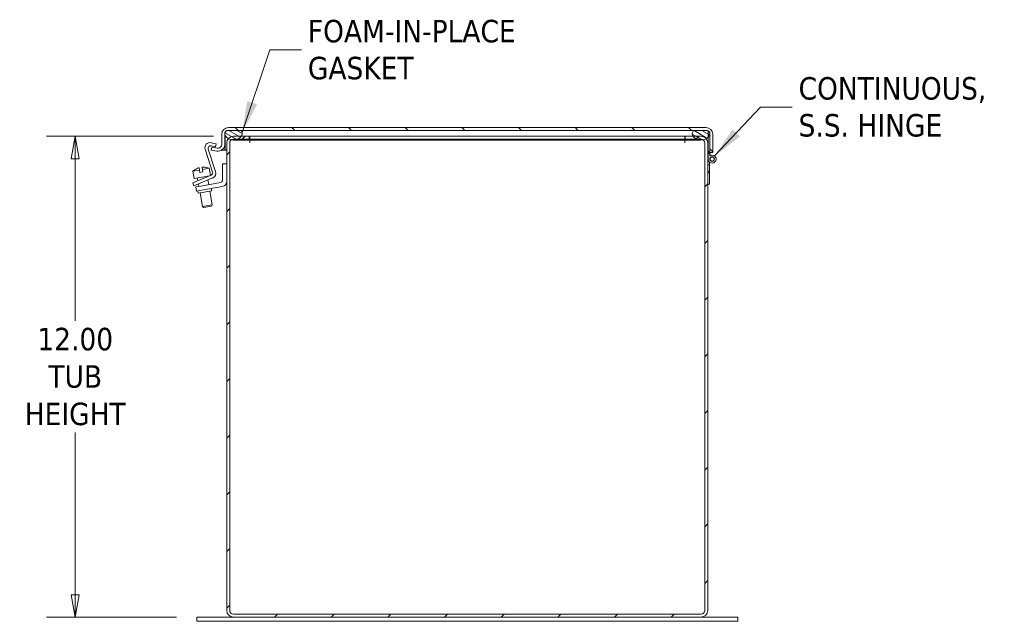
# Model space of a CAD drawing. Header units: inches. Extents: x 4 to 128, y 3 to 83.
# Tile 7 of 8: x 94 to 119, y 40 to 55. Entities that reach past the tile are written whole.
import ezdxf

# ---------------------------------------------------------------- set-up
doc = ezdxf.new("R2010")
doc.units = ezdxf.units.IN
doc.header["$LTSCALE"] = 8
doc.header["$MEASUREMENT"] = 0
doc.layers.get('0').update_dxf_attribs({"lineweight": 0})
for name, color, linetype, lineweight in [('Dimension (ANSI)', 7, 'Continuous', 5), ('Hatch (ANSI)', 7, 'Continuous', 5), ('Symbol (ANSI)', 7, 'Continuous', 5), ('Visible (ANSI)', 7, 'Continuous', 5)]:
    doc.layers.add(name, color=color, linetype=linetype, lineweight=lineweight)
doc.styles.add('TAHOMA', font='tahoma.ttf')
doc.dimstyles.new('DIMENSIONS (WEIGMANN)', dxfattribs={"dimscale": 8, "dimtxt": 0.07, "dimasz": 0.07, "dimexe": 0.09, "dimexo": 0.0625, "dimgap": 0.02, "dimtad": 0, "dimtih": 1, "dimtoh": 1, "dimrnd": 1e-08, "dimzin": 0, "dimdsep": 46, "dimtxsty": 'TAHOMA', "dimblk": 'Filled-1', "dimcen": 0.09, "dimdle": 0.393701, "dimclrd": 256, "dimclre": 256, "dimclrt": 256, "dimadec": 0, "dimazin": 0, "dimtfac": 0.928571, "dimtofl": 0, "dimtmove": 0, "dimatfit": 3, "dimfxl": 1, "dimtolj": 1, "dimtzin": 0, "dimlwd": -1, "dimlwe": -1, "dimarcsym": 0})
doc.dimstyles.new('DIMENSIONS (WEIGMANN)$7', dxfattribs={"dimscale": 8, "dimtxt": 0.07, "dimasz": 0.098425, "dimexe": 0.09, "dimexo": 0.0625, "dimgap": 0.02, "dimtad": 0, "dimtih": 1, "dimtoh": 1, "dimrnd": 1e-08, "dimzin": 0, "dimdsep": 46, "dimtxsty": 'TAHOMA', "dimblk": 'Filled-1', "dimcen": 0.09, "dimdle": 0.393701, "dimclrd": 256, "dimclre": 256, "dimclrt": 256, "dimadec": 0, "dimazin": 0, "dimtfac": 0.928571, "dimtofl": 0, "dimtmove": 0, "dimatfit": 3, "dimfxl": 1, "dimtolj": 1, "dimtzin": 0, "dimlwd": -1, "dimlwe": -1, "dimarcsym": 0})

# ---------------------------------------------------------------- blocks, each defined once
blk = doc.blocks.new('Filled-1')
at = {"color": 0}
for p, q in [((0, 0), (-1, 0.179)), ((-1, 0.179), (-1, -0.179)), ((-1, 0), (0, 0)), ((-1, -0.179), (0, 0))]:
    blk.add_line(p, q, dxfattribs=at)
at = {"color": 0, "flags": 128}
blk.add_lwpolyline([(-1, -0.179), (0, 0), (-1, 0.179), (-1, -0.179)], dxfattribs=at)
at = {"color": 0}
blk.add_solid([(-1, -0.179), (0, 0), (-1, 0.179), (-1, -0.179)], dxfattribs=at)
blk = doc.blocks.new('*D20')
at = {"layer": 'Defpoints', "color": 0, "transparency": 16777216}
for p in [(95.478, 51.637), (99.426, 51.637), (98.508, 39.637)]:
    blk.add_point(p, dxfattribs=at)
at = {"layer": 'Dimension (ANSI)', "transparency": 16777216}
for p, q in [((98.926, 51.637), (94.758, 51.637)), ((95.478, 51.077), (95.478, 47.027)), ((95.478, 40.197), (95.478, 44.247)), ((98.008, 39.637), (94.758, 39.637))]:
    blk.add_line(p, q, dxfattribs=at)
at = {"layer": 'Dimension (ANSI)', "transparency": 16777216, "xscale": 0.5600000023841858, "yscale": 0.5600000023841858, "zscale": 0.5600000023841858}
for p, rotation in [((95.478, 51.637), 90), ((95.478, 39.637), 270)]:
    blk.add_blockref('Filled-1', p, dxfattribs=dict(at, rotation=rotation))
at = {"layer": 'Dimension (ANSI)', "transparency": 16777216, "insert": (95.478, 45.637), "char_height": 0.56, "attachment_point": 5, "style": 'TAHOMA'}
blk.add_mtext('\\A1;\\fTahoma|b0|i0;\\H0.5600;12.00\\P\\fTahoma|b0|i0;\\H0.5600;TUB\\P\\fTahoma|b0|i0;\\H0.5600;HEIGHT', dxfattribs=at)

msp = doc.modelspace()

# ---------------------------------------------------------------- hatches: boundary and pattern name
at = {"layer": 'Hatch (ANSI)'}
h = msp.add_hatch(dxfattribs=at)
h.set_pattern_fill('ANSI31', color=256, scale=8, angle=90, style=0)
edge = h.paths.add_edge_path()
edge.add_ellipse((111.21638, 51.68695), major_axis=(0.16775, 0), ratio=1, start_angle=0, end_angle=90)
edge.add_line((111.21638, 51.8547), (99.30188, 51.8547))
edge.add_ellipse((99.30188, 51.68695), major_axis=(0, 0.16775), ratio=1, start_angle=0, end_angle=90)
edge.add_line((99.13413, 51.68695), (99.13413, 51.43342))
edge.add_ellipse((99.04038, 51.43342), major_axis=(0.09375, 0), ratio=1, start_angle=260, end_angle=360, ccw=False)
edge.add_line((99.0241, 51.3411), (98.88401, 51.3658))
edge.add_line((98.88401, 51.3658), (98.87116, 51.29292))
edge.add_line((98.87116, 51.29292), (99.01125, 51.26822))
edge.add_ellipse((99.04038, 51.43342), major_axis=(-0.02913, -0.1652), ratio=1, start_angle=0, end_angle=100)
edge.add_line((99.20813, 51.43342), (99.20813, 51.68695))
edge.add_ellipse((99.30188, 51.68695), major_axis=(-0.09375, 0), ratio=1, start_angle=355.434587, end_angle=360, ccw=False)
edge.add_ellipse((99.30188, 51.68695), major_axis=(-0.09345, 0.00746), ratio=1, start_angle=274.565413, end_angle=360, ccw=False)
edge.add_line((99.30188, 51.7807), (99.59226, 51.7807))
edge.add_line((99.59226, 51.7807), (110.92601, 51.7807))
edge.add_line((110.92601, 51.7807), (111.21638, 51.7807))
edge.add_ellipse((111.21638, 51.68695), major_axis=(0, 0.09375), ratio=1, start_angle=311.810315, end_angle=360, ccw=False)
edge.add_ellipse((111.21638, 51.68695), major_axis=(0.06988, 0.0625), ratio=1, start_angle=322.755098, end_angle=360, ccw=False)
edge.add_ellipse((111.21638, 51.68695), major_axis=(0.09345, 0.00746), ratio=1, start_angle=355.434587, end_angle=360, ccw=False)
edge.add_line((111.31013, 51.68695), (111.31013, 51.2292))
edge.add_line((111.31013, 51.2292), (111.38413, 51.2292))
edge.add_line((111.38413, 51.2292), (111.38413, 51.68695))
h = msp.add_hatch(dxfattribs=at)
h.set_pattern_fill('ANSI31', color=256, scale=0.8, angle=105.00025, style=0)
edge = h.paths.add_edge_path()
edge.add_ellipse((99.56254, 51.7015), major_axis=(0.07245, -0.04366), ratio=1, start_angle=0, end_angle=100.510162)
edge.add_line((99.59226, 51.7807), (99.30188, 51.7807))
edge.add_line((99.30188, 51.7807), (99.26301, 51.7807))
edge.add_ellipse((99.29272, 51.7015), major_axis=(-0.02972, 0.0792), ratio=1, start_angle=0, end_angle=74.239903)
edge.add_ellipse((99.29272, 51.7015), major_axis=(-0.08429, -0.00709), ratio=1, start_angle=0, end_angle=26.270259)
edge.add_ellipse((99.42763, 51.7828), major_axis=(-0.20736, -0.12497), ratio=1, start_angle=0, end_angle=26.673941)
edge.add_ellipse((99.42763, 51.7828), major_axis=(-0.12919, -0.20476), ratio=1, start_angle=0, end_angle=19.333259)
edge.add_ellipse((99.42763, 51.7828), major_axis=(-0.05412, -0.23598), ratio=1, start_angle=0, end_angle=37.672312)
edge.add_ellipse((99.42763, 51.7828), major_axis=(0.10138, -0.21986), ratio=1, start_angle=0, end_angle=28.198427)
edge.add_ellipse((99.42763, 51.7828), major_axis=(0.19324, -0.14586), ratio=1, start_angle=0, end_angle=5.968851)
edge = h.paths.add_edge_path()
edge.add_line((111.25526, 51.7807), (111.21638, 51.7807))
edge.add_line((111.21638, 51.7807), (110.92601, 51.7807))
edge.add_ellipse((110.95572, 51.7015), major_axis=(-0.02972, 0.0792), ratio=1, start_angle=0, end_angle=100.510162)
edge.add_ellipse((111.09063, 51.7828), major_axis=(-0.20736, -0.12497), ratio=1, start_angle=0, end_angle=5.968851)
edge.add_ellipse((111.09063, 51.7828), major_axis=(-0.19324, -0.14586), ratio=1, start_angle=0, end_angle=28.198427)
edge.add_ellipse((111.09063, 51.7828), major_axis=(-0.10138, -0.21986), ratio=1, start_angle=0, end_angle=37.381017)
edge.add_ellipse((111.09063, 51.7828), major_axis=(0.05292, -0.23625), ratio=1, start_angle=0, end_angle=19.332828)
edge.add_ellipse((111.09063, 51.7828), major_axis=(0.12815, -0.20541), ratio=1, start_angle=0, end_angle=15.262789)
edge.add_ellipse((111.09063, 51.7828), major_axis=(0.1777, -0.16443), ratio=1, start_angle=0, end_angle=11.702878)
edge.add_ellipse((111.22554, 51.7015), major_axis=(0.07245, -0.04366), ratio=1, start_angle=0, end_angle=26.270259)
edge.add_ellipse((111.22554, 51.7015), major_axis=(0.08429, -0.00709), ratio=1, start_angle=0, end_angle=4.806346)
edge.add_ellipse((111.22554, 51.7015), major_axis=(0.08459, 0), ratio=1, start_angle=0, end_angle=34.530338)
edge.add_ellipse((111.22554, 51.7015), major_axis=(0.06969, 0.04795), ratio=1, start_angle=0, end_angle=34.903219)
h = msp.add_hatch(dxfattribs=at)
h.set_pattern_fill('ANSI31', color=256, scale=8, style=0)
edge = h.paths.add_edge_path()
edge.add_ellipse((111.09058, 39.8047), major_axis=(0, -0.16775), ratio=1, start_angle=0, end_angle=90)
edge.add_line((111.25833, 39.8047), (111.25833, 50.43695))
edge.add_line((111.25833, 50.43695), (111.25833, 50.90695))
edge.add_line((111.25833, 50.90695), (111.25833, 51.4692))
edge.add_ellipse((111.09058, 51.4692), major_axis=(0.16775, 0), ratio=1, start_angle=0, end_angle=40.163558)
edge.add_ellipse((111.09058, 51.4692), major_axis=(0.1282, 0.10819), ratio=1, start_angle=0, end_angle=49.836442)
edge.add_line((111.09058, 51.63695), (110.89739, 51.63695))
edge.add_line((110.89739, 51.63695), (110.69683, 51.63695))
edge.add_line((110.69683, 51.63695), (110.69683, 51.56295))
edge.add_line((110.69683, 51.56295), (110.98925, 51.56295))
edge.add_line((110.98925, 51.56295), (111.09058, 51.56295))
edge.add_ellipse((111.09058, 51.4692), major_axis=(0, 0.09375), ratio=1, start_angle=325.599247, end_angle=360, ccw=False)
edge.add_ellipse((111.09058, 51.4692), major_axis=(0.05297, 0.07735), ratio=1, start_angle=304.400753, end_angle=360, ccw=False)
edge.add_line((111.18433, 51.4692), (111.18433, 39.8047))
edge.add_ellipse((111.09058, 39.8047), major_axis=(0.09375, 0), ratio=1, start_angle=270, end_angle=360, ccw=False)
edge.add_line((111.09058, 39.71095), (99.42608, 39.71095))
edge.add_ellipse((99.42608, 39.8047), major_axis=(0, -0.09375), ratio=1, start_angle=270, end_angle=360, ccw=False)
edge.add_line((99.33233, 39.8047), (99.33233, 51.4692))
edge.add_ellipse((99.42608, 51.4692), major_axis=(-0.09375, 0), ratio=1, start_angle=304.105318, end_angle=360, ccw=False)
edge.add_ellipse((99.42608, 51.4692), major_axis=(-0.05257, 0.07763), ratio=1, start_angle=325.894682, end_angle=360, ccw=False)
edge.add_line((99.42608, 51.56295), (99.52901, 51.56295))
edge.add_line((99.52901, 51.56295), (99.81983, 51.56295))
edge.add_line((99.81983, 51.56295), (99.81983, 51.63695))
edge.add_line((99.81983, 51.63695), (99.62087, 51.63695))
edge.add_line((99.62087, 51.63695), (99.42608, 51.63695))
edge.add_ellipse((99.42608, 51.4692), major_axis=(0, 0.16775), ratio=1, start_angle=0, end_angle=49.543005)
edge.add_ellipse((99.42608, 51.4692), major_axis=(-0.12764, 0.10885), ratio=1, start_angle=0, end_angle=40.456995)
edge.add_line((99.25833, 51.4692), (99.25833, 39.8047))
edge.add_ellipse((99.42608, 39.8047), major_axis=(-0.16775, 0), ratio=1, start_angle=0, end_angle=90)
edge.add_line((99.42608, 39.63695), (111.09058, 39.63695))
h = msp.add_hatch(dxfattribs=at)
h.set_pattern_fill('ANSI31', color=256, scale=8, angle=75, style=0)
h.paths.add_polyline_path([(111.31013, 51.74945), (111.29523, 51.74945), (111.28626, 51.74945), (111.26833, 51.74945), (111.26833, 51.61837), (111.26833, 51.20695), (111.31013, 51.20695), (111.31013, 51.2292), (111.31013, 51.68695), (111.31013, 51.7015)])
h = msp.add_hatch(dxfattribs=at)
h.set_pattern_fill('ANSI31', color=256, scale=8, angle=-15, style=0)
edge = h.paths.add_edge_path()
edge.add_ellipse((111.36833, 51.06695), major_axis=(0.04831, -0.01288), ratio=1, start_angle=0, end_angle=360)
h = msp.add_hatch(dxfattribs=at)
h.set_pattern_fill('ANSI31', color=256, scale=8, angle=15, style=0)
h.paths.add_polyline_path([(111.25833, 50.90695), (111.25833, 50.43695), (111.30013, 50.43695), (111.30013, 50.90695), (111.30136, 50.92695), (111.25956, 50.92695)])

# ---------------------------------------------------------------- linework, layer by layer
at = {"layer": 'Visible (ANSI)'}
for p, q in [((111.21638, 51.8547), (99.30188, 51.8547)), ((99.13413, 51.68695), (99.13413, 51.43342)), ((99.20813, 51.43342), (99.20813, 51.68695)), ((99.22192, 51.65514), (99.22192, 51.2917)), ((99.59226, 51.7807), (99.26301, 51.7807)), ((99.30188, 51.7807), (111.21638, 51.7807)), ((99.81983, 51.63695), (99.42608, 51.63695)), ((99.81983, 51.56295), (99.81983, 51.63695)), ((99.83083, 51.56295), (99.83083, 51.63695)), ((110.68583, 51.63695), (99.83083, 51.63695)), ((110.68583, 51.56295), (110.68583, 51.63695)), ((111.09058, 51.63695), (110.69683, 51.63695)), ((110.69683, 51.63695), (110.69683, 51.56295)), ((111.25526, 51.7807), (110.92601, 51.7807)), ((111.31013, 51.74945), (111.26833, 51.74945)), ((111.26833, 51.74945), (111.26833, 51.20695)), ((111.31013, 51.20695), (111.31013, 51.74945)), ((111.31013, 51.68695), (111.31013, 51.2292)), ((111.38413, 51.2292), (111.38413, 51.68695)), ((98.86696, 51.47466), (98.99233, 51.44801)), ((98.88401, 51.3658), (98.87116, 51.29292)), ((98.97674, 51.37465), (98.8717, 51.39697)), ((99.0241, 51.3411), (98.88401, 51.3658)), ((98.99233, 51.44801), (98.97674, 51.37465)), ((99.20813, 51.43342), (99.20813, 51.2917)), ((99.25833, 51.4692), (99.25833, 39.8047)), ((99.33233, 39.8047), (99.33233, 51.4692)), ((99.42608, 51.56295), (99.81983, 51.56295)), ((99.42763, 51.5407), (99.55263, 51.5407)), ((99.55263, 51.5407), (110.96563, 51.5407)), ((99.83063, 51.469), (99.83063, 51.5407)), ((99.83083, 51.469), (99.83063, 51.469)), ((110.68583, 51.56295), (99.83083, 51.56295)), ((99.83083, 51.5407), (99.83083, 51.4692)), ((99.83083, 51.4692), (99.83083, 51.469)), ((110.68583, 51.5407), (110.68583, 51.4692)), ((110.68583, 51.469), (110.68583, 51.4692)), ((110.68603, 51.469), (110.68583, 51.469)), ((110.68603, 51.5407), (110.68603, 51.469)), ((110.69683, 51.56295), (111.09058, 51.56295)), ((110.96563, 51.5407), (111.09063, 51.5407)), ((111.18433, 51.4692), (111.18433, 39.8047)), ((111.25833, 39.8047), (111.25833, 51.4692)), ((98.90565, 50.74398), (98.72093, 51.31247)), ((98.79868, 51.31588), (98.98037, 50.7567)), ((98.87116, 51.29292), (99.01125, 51.26822)), ((99.13413, 51.2917), (99.13413, 51.29431)), ((99.20813, 51.2917), (99.13413, 51.2917)), ((99.22192, 51.2917), (99.25833, 51.2917)), ((111.25833, 51.2917), (111.26833, 51.2917)), ((111.26833, 51.20695), (111.31013, 51.20695)), ((111.26833, 51.06695), (111.26833, 51.20695)), ((111.31013, 51.2292), (111.38413, 51.2292)), ((111.31013, 51.20695), (111.31013, 51.14826)), ((98.6534, 50.8072), (98.64328, 50.86459)), ((98.73287, 50.86042), (98.73271, 50.8613)), ((99.15333, 50.54349), (99.15333, 50.94945)), ((99.15333, 50.94945), (99.25833, 50.94945)), ((111.25956, 50.92695), (111.25833, 50.90695)), ((111.25833, 50.90695), (111.25833, 50.43695)), ((111.25956, 50.92695), (111.26833, 51.07001)), ((111.30136, 50.92695), (111.25956, 50.92695)), ((111.30013, 50.90695), (111.30136, 50.92695)), ((111.30013, 50.43695), (111.30013, 50.90695)), ((111.30519, 50.9894), (111.30136, 50.92695)), ((98.41481, 50.76513), (98.57954, 50.79417)), ((98.41481, 50.76513), (98.44737, 50.58048)), ((98.44737, 50.58048), (98.82414, 50.64691)), ((98.48651, 50.81788), (98.48666, 50.81701)), ((98.52516, 50.52), (98.87035, 50.66652)), ((98.56942, 50.85156), (98.57954, 50.79417)), ((98.59057, 50.73164), (98.57954, 50.79417)), ((98.59057, 50.73164), (98.66443, 50.74466)), ((98.6534, 50.8072), (98.81813, 50.83624)), ((98.6534, 50.8072), (98.66443, 50.74466)), ((98.77213, 50.63774), (98.77425, 50.62573)), ((98.81813, 50.83624), (98.84961, 50.65772)), ((98.41009, 50.47116), (98.52516, 50.52)), ((98.41009, 50.47116), (98.4394, 50.40212)), ((98.55446, 50.45096), (98.4394, 50.40212)), ((98.48577, 50.37292), (98.60887, 50.39462)), ((98.48577, 50.37292), (98.504, 50.26951)), ((98.52593, 50.59433), (98.53807, 50.52548)), ((98.55143, 50.44968), (98.56258, 50.38646)), ((98.90977, 50.60178), (98.55446, 50.45096)), ((98.60887, 50.39462), (99.10127, 50.48145)), ((99.15421, 50.38416), (98.6271, 50.29122)), ((98.78761, 50.54993), (98.80878, 50.42987)), ((111.25833, 50.43695), (111.30013, 50.43695)), ((98.6271, 50.29122), (98.504, 50.26951)), ((98.53453, 50.27489), (98.54547, 50.21285)), ((98.88424, 50.27259), (98.54547, 50.21285)), ((98.59175, 50.22101), (98.65182, 49.88034)), ((98.83796, 50.26442), (98.89802, 49.92375)), ((98.8733, 50.33463), (98.88424, 50.27259)), ((98.65182, 49.88034), (98.89802, 49.92375)), ((98.68078, 49.86006), (98.65182, 49.88034)), ((98.87775, 49.89479), (98.68078, 49.86006)), ((98.87775, 49.89479), (98.89802, 49.92375)), ((98.50833, 39.63695), (99.00833, 39.63695)), ((98.50833, 39.53295), (98.50833, 39.63695)), ((99.42608, 39.63695), (99.00833, 39.63695)), ((111.09058, 39.71095), (99.42608, 39.71095)), ((99.42608, 39.63695), (111.09058, 39.63695)), ((111.50833, 39.63695), (111.09058, 39.63695)), ((111.50833, 39.63695), (112.00833, 39.63695)), ((112.00833, 39.53295), (112.00833, 39.63695)), ((99.00833, 39.53295), (98.50833, 39.53295)), ((99.00833, 39.53295), (111.50833, 39.53295)), ((112.00833, 39.53295), (111.50833, 39.53295))]:
    msp.add_line(p, q, dxfattribs=at)
for radius in [0.0582, 0.05]:
    msp.add_circle((111.36833, 51.06695), radius, dxfattribs=at)
for centre, radius, start, end in [((99.30188, 51.68695), 0.16775, 90, 180), ((111.21638, 51.68695), 0.16775, 0, 90), ((99.30188, 51.68695), 0.09375, 90, 180), ((99.29272, 51.7015), 0.08459, 110.566443, 211.076605), ((99.42763, 51.7828), 0.24211, 211.076605, 328.923395), ((99.42608, 51.4692), 0.16775, 90, 180), ((99.56254, 51.7015), 0.08459, 328.923395, 69.433557), ((110.95572, 51.7015), 0.08459, 110.566443, 211.076605), ((111.09063, 51.7828), 0.24211, 211.076605, 328.923395), ((111.09058, 51.4692), 0.16775, 0, 90), ((111.21638, 51.68695), 0.09375, 0, 90), ((111.22554, 51.7015), 0.08459, 328.923395, 69.433557), ((98.84076, 51.35141), 0.126, 78, 198), ((98.8586, 51.33535), 0.063, 78, 198), ((99.04038, 51.43342), 0.16775, 260, 0), ((99.04038, 51.43342), 0.09375, 260, 0), ((99.42608, 51.4692), 0.09375, 90, 180), ((111.09058, 51.4692), 0.09375, 0, 90), ((111.36833, 51.06695), 0.1, 180, 125.591335), ((98.67086, 50.49224), 0.37336, 80.43999, 94.235596), ((98.67086, 50.49224), 0.3742, 66.823159, 80.485466), ((98.67086, 50.49224), 0.3742, 119.514534, 133.176841), ((98.67086, 50.49224), 0.37336, 105.764404, 119.56001), ((98.84573, 50.72451), 0.063, 293, 18), ((98.86054, 50.71777), 0.126, 293, 18), ((99.09033, 50.54349), 0.063, 280, 0), ((99.13233, 50.50825), 0.126, 280, 0), ((99.42608, 39.8047), 0.16775, 180, 270), ((99.42608, 39.8047), 0.09375, 180, 270), ((111.09058, 39.8047), 0.16775, 270, 0), ((111.09058, 39.8047), 0.09375, 270, 0)]:
    msp.add_arc(centre, radius, start, end, dxfattribs=at)

# ---------------------------------------------------------------- texts
at = {"layer": 'Symbol (ANSI)', "char_height": 0.56, "attachment_point": 4, "line_spacing_factor": 0.987884, "style": 'TAHOMA'}
for s, insert, width in [('{\\fTahoma|b0|i0;FOAM-IN-PLACE\\P\\fTahoma|b0|i0;GASKET}', (101.28278, 53.79411), 5.5269365), ('{\\fTahoma|b0|i0;CONTINUOUS,\\P\\fTahoma|b0|i0;S.S. HINGE}', (113.52555, 52.36542), 4.990081)]:
    msp.add_mtext(s, dxfattribs=dict(at, insert=insert, width=width))

# ---------------------------------------------------------------- dimensions: what is measured, and where the dimension line sits
at = {"layer": 'Dimension (ANSI)'}
dim = msp.add_linear_dim(base=(95.47762, 51.63695), p1=(98.50833, 39.63695), p2=(99.42608, 51.63695), angle=90, text='\\fTahoma|b0|i0;\\H0.5600;<>\\P\\fTahoma|b0|i0;\\H0.5600;TUB\\P\\fTahoma|b0|i0;\\H0.5600;HEIGHT', dimstyle='DIMENSIONS (WEIGMANN)', override={"dimgap": 0.02, "dimdec": 2, "dimtol": 0, "dimlim": 0, "dimtp": 0, "dimtm": 0, "dimtdec": 2, "dimatfit": 1}, dxfattribs=at)
dim.commit()
dim.dimension.update_dxf_attribs({"geometry": '*D20', "text_midpoint": (95.47762, 45.63695), "dimtype": 160})

# ---------------------------------------------------------------- leaders
at = {"layer": 'Symbol (ANSI)', "annotation_type": 0, "has_hookline": 1, "hookline_direction": 0}
for points, text_width in [([(99.64244, 51.72928), (100.33538, 53.79411), (101.12278, 53.79411)], 5.44543), ([(111.43194, 51.14411), (112.57815, 52.36542), (113.36555, 52.36542)], 4.9204)]:
    msp.add_leader(points, dimstyle='DIMENSIONS (WEIGMANN)$7', override={"dimtad": 0}, dxfattribs=dict(at, text_width=text_width))

doc.saveas('drawing.dxf')
